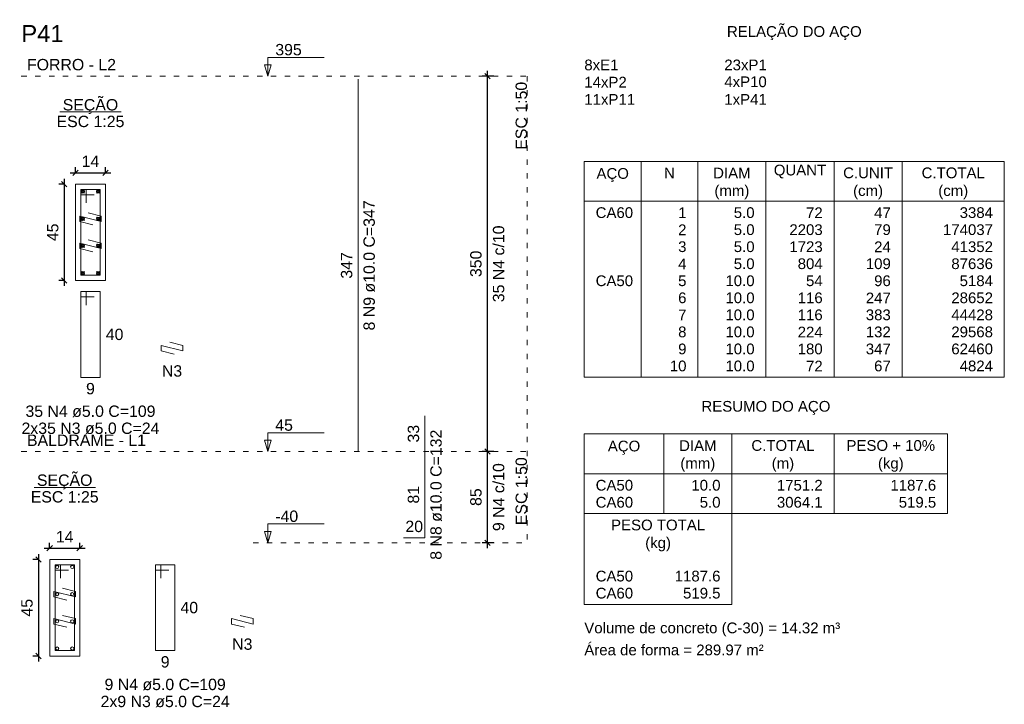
# Model space of a CAD drawing. Header units: millimetres. Extents: x 10906 to 25863, y 1966 to 4861.
# Tile 32 of 163: x 11065 to 11083, y 2896 to 2909. Entities that reach past the tile are written whole.
import ezdxf

# ---------------------------------------------------------------- set-up
doc = ezdxf.new("R2010")
doc.units = ezdxf.units.MM
doc.linetypes.add('DOT2', pattern=[3.175, 0, -3.175])
for name, color, linetype, lineweight in [('Descrição da armadura', 7, 'Continuous', 5), ('DT-Barras na forma', 40, 'Continuous', 5), ('DT-Barras no corte', 5, 'Continuous', 5), ('DT-Barras rebatidas', 40, 'Continuous', 5), ('DT-Cotas', 4, 'Continuous', 5), ('DT-Forma', 5, 'Continuous', 5), ('DT-Pontilhado', 7, 'DOT2', 5), ('DT-Relação do aço', 7, 'Continuous', 5), ('DT-Textos', 7, 'Continuous', 5), ('DT-Título', 7, 'Continuous', 20), ('Textos armaduras', 7, 'Continuous', 5)]:
    doc.layers.add(name, color=color, linetype=linetype, lineweight=lineweight)
doc.styles.add('Arial', font='arial.ttf')
doc.styles.get("Standard").update_dxf_attribs({"font": 'arial.ttf'})
doc.dimstyles.new('UM_25.000000', dxfattribs={"dimtxt": 0.18, "dimasz": 0.1, "dimexe": 0.1, "dimexo": 0.2, "dimgap": 0, "dimtad": 1, "dimtih": 1, "dimtoh": 1, "dimdec": 1, "dimlfac": 25, "dimzin": 0, "dimdsep": 46, "dimtxsty": 'Standard', "dimcen": 0.09, "dimdle": 0.1, "dimclrd": 256, "dimclre": 256, "dimclrt": 7, "dimadec": 1, "dimazin": 2, "dimtfac": 1, "dimtdec": 1, "dimtofl": 0, "dimtmove": 0, "dimatfit": 3, "dimfxl": 1, "dimtolj": 1, "dimarcsym": 0})
doc.dimstyles.new('UM_50.000000', dxfattribs={"dimtxt": 0.18, "dimasz": 0.2, "dimexe": 0.2, "dimexo": 0.5, "dimgap": 0, "dimtad": 1, "dimtih": 1, "dimtoh": 1, "dimlfac": 50, "dimzin": 0, "dimdsep": 46, "dimtxsty": 'Standard', "dimcen": 0.09, "dimdle": 0.2, "dimclrd": 256, "dimclre": 256, "dimclrt": 7, "dimazin": 0, "dimtfac": 1, "dimtofl": 0, "dimtmove": 0, "dimatfit": 3, "dimfxl": 1, "dimtolj": 1, "dimtzin": 0, "dimarcsym": 0})

# ---------------------------------------------------------------- blocks, each defined once
blk = doc.blocks.new('_Oblique')
at = {"color": 0, "linetype": 'ByBlock', "lineweight": -2}
blk.add_line((-0.5, -0.5), (0.5, 0.5), dxfattribs=at)
blk = doc.blocks.new('*D1420')
at = {"layer": 'Defpoints', "color": 0, "transparency": 16777216}
for p in [(11065.667, 2905.686), (11065.455, 2903.886), (11065.667, 2903.886)]:
    blk.add_point(p, dxfattribs=at)
at = {"layer": 'DT-Cotas', "lineweight": -2, "transparency": 16777216}
for p, q in [((11065.467, 2905.686), (11065.355, 2905.686)), ((11065.455, 2905.786), (11065.455, 2903.786)), ((11065.467, 2903.886), (11065.355, 2903.886))]:
    blk.add_line(p, q, dxfattribs=at)
at = {"layer": 'DT-Cotas', "lineweight": -2, "transparency": 16777216, "xscale": 0.1, "yscale": 0.1, "zscale": 0.1}
for p, rotation in [((11065.455, 2905.686), 90), ((11065.455, 2903.886), 270)]:
    blk.add_blockref('_Oblique', p, dxfattribs=dict(at, rotation=rotation))
at = {"layer": 'DT-Cotas', "color": 7, "transparency": 16777216, "insert": (11065.244, 2904.786), "char_height": 0.2118, "attachment_point": 5, "rotation": 90, "style": 'Arial'}
blk.add_mtext('\\A1;45', dxfattribs=at)
blk = doc.blocks.new('*D1421')
at = {"layer": 'Defpoints', "color": 0, "transparency": 16777216}
for p in [(11066.227, 2905.898), (11065.667, 2905.686), (11066.227, 2905.686)]:
    blk.add_point(p, dxfattribs=at)
at = {"layer": 'DT-Cotas', "lineweight": -2, "transparency": 16777216}
for p, q in [((11065.567, 2905.898), (11066.327, 2905.898)), ((11065.667, 2905.886), (11065.667, 2905.998)), ((11066.227, 2905.886), (11066.227, 2905.998))]:
    blk.add_line(p, q, dxfattribs=at)
at = {"layer": 'DT-Cotas', "lineweight": -2, "transparency": 16777216, "xscale": 0.1, "yscale": 0.1, "zscale": 0.1, "rotation": 180}
blk.add_blockref('_Oblique', (11065.667, 2905.898), dxfattribs=at)
at = {"layer": 'DT-Cotas', "lineweight": -2, "transparency": 16777216, "xscale": 0.1, "yscale": 0.1, "zscale": 0.1}
blk.add_blockref('_Oblique', (11066.227, 2905.898), dxfattribs=at)
at = {"layer": 'DT-Cotas', "color": 7, "transparency": 16777216, "insert": (11065.947, 2906.11), "char_height": 0.2118, "attachment_point": 5, "rotation": 0.0057, "style": 'Arial'}
blk.add_mtext('\\A1;14', dxfattribs=at)
blk = doc.blocks.new('*D1422')
at = {"layer": 'Defpoints', "color": 0, "transparency": 16777216}
for p in [(11073.353, 2907.698), (11073.671, 2907.698), (11073.671, 2900.698)]:
    blk.add_point(p, dxfattribs=at)
at = {"layer": 'DT-Cotas', "lineweight": -2, "transparency": 16777216}
for p, q in [((11073.471, 2907.698), (11073.253, 2907.698)), ((11073.353, 2900.598), (11073.353, 2907.798)), ((11073.471, 2900.698), (11073.253, 2900.698))]:
    blk.add_line(p, q, dxfattribs=at)
at = {"layer": 'DT-Cotas', "lineweight": -2, "transparency": 16777216, "xscale": 0.1, "yscale": 0.1, "zscale": 0.1}
for p, rotation in [((11073.353, 2907.698), 90), ((11073.353, 2900.698), 270)]:
    blk.add_blockref('_Oblique', p, dxfattribs=dict(at, rotation=rotation))
blk = doc.blocks.new('*D1423')
at = {"layer": 'Defpoints', "color": 0, "transparency": 16777216}
for p in [(11073.353, 2907.698), (11073.671, 2907.698), (11073.671, 2900.698)]:
    blk.add_point(p, dxfattribs=at)
at = {"layer": 'DT-Cotas', "lineweight": -2, "transparency": 16777216}
for p, q in [((11073.471, 2907.698), (11073.253, 2907.698)), ((11073.353, 2900.598), (11073.353, 2907.798)), ((11073.471, 2900.698), (11073.253, 2900.698))]:
    blk.add_line(p, q, dxfattribs=at)
at = {"layer": 'DT-Cotas', "lineweight": -2, "transparency": 16777216, "xscale": 0.1, "yscale": 0.1, "zscale": 0.1}
for p, rotation in [((11073.353, 2907.698), 90), ((11073.353, 2900.698), 270)]:
    blk.add_blockref('_Oblique', p, dxfattribs=dict(at, rotation=rotation))
blk = doc.blocks.new('*D1424')
at = {"layer": 'Defpoints', "color": 0, "transparency": 16777216}
for p in [(11065.186, 2898.686), (11064.975, 2896.886), (11065.186, 2896.886)]:
    blk.add_point(p, dxfattribs=at)
at = {"layer": 'DT-Cotas', "lineweight": -2, "transparency": 16777216}
for p, q in [((11064.986, 2898.686), (11064.875, 2898.686)), ((11064.975, 2898.786), (11064.975, 2896.786)), ((11064.986, 2896.886), (11064.875, 2896.886))]:
    blk.add_line(p, q, dxfattribs=at)
at = {"layer": 'DT-Cotas', "lineweight": -2, "transparency": 16777216, "xscale": 0.1, "yscale": 0.1, "zscale": 0.1}
for p, rotation in [((11064.975, 2898.686), 90), ((11064.975, 2896.886), 270)]:
    blk.add_blockref('_Oblique', p, dxfattribs=dict(at, rotation=rotation))
at = {"layer": 'DT-Cotas', "color": 7, "transparency": 16777216, "insert": (11064.763, 2897.786), "char_height": 0.2118, "attachment_point": 5, "rotation": 90, "style": 'Arial'}
blk.add_mtext('\\A1;45', dxfattribs=at)
blk = doc.blocks.new('*D1425')
at = {"layer": 'Defpoints', "color": 0, "transparency": 16777216}
for p in [(11065.746, 2898.898), (11065.186, 2898.686), (11065.746, 2898.686)]:
    blk.add_point(p, dxfattribs=at)
at = {"layer": 'DT-Cotas', "lineweight": -2, "transparency": 16777216}
for p, q in [((11065.086, 2898.898), (11065.846, 2898.898)), ((11065.186, 2898.886), (11065.186, 2898.998)), ((11065.746, 2898.886), (11065.746, 2898.998))]:
    blk.add_line(p, q, dxfattribs=at)
at = {"layer": 'DT-Cotas', "lineweight": -2, "transparency": 16777216, "xscale": 0.1, "yscale": 0.1, "zscale": 0.1, "rotation": 180}
blk.add_blockref('_Oblique', (11065.186, 2898.898), dxfattribs=at)
at = {"layer": 'DT-Cotas', "lineweight": -2, "transparency": 16777216, "xscale": 0.1, "yscale": 0.1, "zscale": 0.1}
blk.add_blockref('_Oblique', (11065.746, 2898.898), dxfattribs=at)
at = {"layer": 'DT-Cotas', "color": 7, "transparency": 16777216, "insert": (11065.466, 2899.11), "char_height": 0.2118, "attachment_point": 5, "rotation": 0.0057, "style": 'Arial'}
blk.add_mtext('\\A1;14', dxfattribs=at)
blk = doc.blocks.new('*D1428')
at = {"layer": 'Defpoints', "color": 0, "transparency": 16777216}
for p in [(11073.353, 2900.698), (11073.671, 2900.698), (11073.671, 2898.998)]:
    blk.add_point(p, dxfattribs=at)
at = {"layer": 'DT-Cotas', "lineweight": -2, "transparency": 16777216}
for p, q in [((11073.353, 2898.898), (11073.353, 2900.798)), ((11073.471, 2900.698), (11073.253, 2900.698)), ((11073.471, 2898.998), (11073.253, 2898.998))]:
    blk.add_line(p, q, dxfattribs=at)
at = {"layer": 'DT-Cotas', "lineweight": -2, "transparency": 16777216, "xscale": 0.1, "yscale": 0.1, "zscale": 0.1}
for p, rotation in [((11073.353, 2900.698), 90), ((11073.353, 2898.998), 270)]:
    blk.add_blockref('_Oblique', p, dxfattribs=dict(at, rotation=rotation))
blk = doc.blocks.new('*D1429')
at = {"layer": 'Defpoints', "color": 0, "transparency": 16777216}
for p in [(11073.353, 2900.698), (11073.671, 2900.698), (11073.671, 2898.998)]:
    blk.add_point(p, dxfattribs=at)
at = {"layer": 'DT-Cotas', "lineweight": -2, "transparency": 16777216}
for p, q in [((11073.353, 2898.898), (11073.353, 2900.798)), ((11073.471, 2900.698), (11073.253, 2900.698)), ((11073.471, 2898.998), (11073.253, 2898.998))]:
    blk.add_line(p, q, dxfattribs=at)
at = {"layer": 'DT-Cotas', "lineweight": -2, "transparency": 16777216, "xscale": 0.1, "yscale": 0.1, "zscale": 0.1}
for p, rotation in [((11073.353, 2900.698), 90), ((11073.353, 2898.998), 270)]:
    blk.add_blockref('_Oblique', p, dxfattribs=dict(at, rotation=rotation))

msp = doc.modelspace()

# ---------------------------------------------------------------- linework, layer by layer
at = {"layer": 'DT-Barras na forma'}
for points in [[(11065.86729, 2905.33598), (11065.86729, 2905.58598), (11065.76729, 2905.58598), (11065.76729, 2903.98598), (11066.12729, 2903.98598), (11066.12729, 2905.58598), (11065.76729, 2905.58598), (11065.76729, 2905.48598), (11066.01729, 2905.48598)], [(11065.90475, 2905.14994), (11066.14729, 2905.08931), (11066.14729, 2904.98931), (11065.74729, 2905.08931), (11065.74729, 2904.98931), (11065.98982, 2904.92867)], [(11065.90475, 2904.64328), (11066.14729, 2904.58264), (11066.14729, 2904.48264), (11065.74729, 2904.58264), (11065.74729, 2904.48264), (11065.98982, 2904.42201)], [(11065.38645, 2898.33598), (11065.38645, 2898.58598), (11065.28645, 2898.58598), (11065.28645, 2896.98598), (11065.64645, 2896.98598), (11065.64645, 2898.58598), (11065.28645, 2898.58598), (11065.28645, 2898.48598), (11065.53645, 2898.48598)], [(11065.42392, 2898.14994), (11065.66645, 2898.08931), (11065.66645, 2897.98931), (11065.26645, 2898.08931), (11065.26645, 2897.98931), (11065.50899, 2897.92867)], [(11065.42392, 2897.64328), (11065.66645, 2897.58264), (11065.66645, 2897.48264), (11065.26645, 2897.58264), (11065.26645, 2897.48264), (11065.50899, 2897.42201)]]:
    msp.add_lwpolyline(points, dxfattribs=at)
at = {"layer": 'DT-Barras no corte'}
for p, q in [((11065.77729, 2905.51598), (11065.83729, 2905.57598)), ((11065.77729, 2905.57598), (11065.83729, 2905.51598)), ((11066.05729, 2905.51598), (11066.11729, 2905.57598)), ((11066.05729, 2905.57598), (11066.11729, 2905.51598)), ((11065.77729, 2905.00931), (11065.83729, 2905.06931)), ((11065.77729, 2905.06931), (11065.83729, 2905.00931)), ((11066.05729, 2905.00931), (11066.11729, 2905.06931)), ((11066.05729, 2905.06931), (11066.11729, 2905.00931)), ((11065.77729, 2904.50264), (11065.83729, 2904.56264)), ((11065.77729, 2904.56264), (11065.83729, 2904.50264)), ((11066.05729, 2904.50264), (11066.11729, 2904.56264)), ((11066.05729, 2904.56264), (11066.11729, 2904.50264)), ((11065.77729, 2903.99598), (11065.83729, 2904.05598)), ((11065.77729, 2904.05598), (11065.83729, 2903.99598)), ((11066.05729, 2903.99598), (11066.11729, 2904.05598)), ((11066.05729, 2904.05598), (11066.11729, 2903.99598))]:
    msp.add_line(p, q, dxfattribs=at)
for centre in [(11065.80729, 2905.54598), (11066.08729, 2905.54598), (11065.80729, 2905.03931), (11066.08729, 2905.03931), (11065.80729, 2904.53264), (11066.08729, 2904.53264), (11065.80729, 2904.02598), (11066.08729, 2904.02598), (11065.32645, 2898.54598), (11065.60645, 2898.54598), (11065.32645, 2898.03931), (11065.60645, 2898.03931), (11065.32645, 2897.53264), (11065.60645, 2897.53264), (11065.32645, 2897.02598), (11065.60645, 2897.02598)]:
    msp.add_circle(centre, 0.03, dxfattribs=at)
at = {"layer": 'DT-Barras rebatidas'}
for p, q in [((11070.94121, 2900.69808), (11070.94121, 2907.64008)), ((11065.86729, 2903.68008), (11065.76729, 2903.68008)), ((11065.76729, 2903.68008), (11065.76729, 2902.08008)), ((11066.12729, 2903.68008), (11065.76729, 2903.68008)), ((11065.76729, 2903.68008), (11065.76729, 2903.58008)), ((11065.86729, 2903.43008), (11065.86729, 2903.68008)), ((11066.12729, 2902.08008), (11066.12729, 2903.68008)), ((11065.76729, 2903.58008), (11066.01729, 2903.58008)), ((11067.42683, 2902.73738), (11067.66936, 2902.67674)), ((11067.66936, 2902.57674), (11067.26936, 2902.67674)), ((11067.26936, 2902.67674), (11067.26936, 2902.57674)), ((11067.26936, 2902.57674), (11067.5119, 2902.51611)), ((11067.66936, 2902.67674), (11067.66936, 2902.57674)), ((11065.76729, 2902.08008), (11066.12729, 2902.08008)), ((11072.18841, 2900.69808), (11072.18841, 2901.36522)), ((11072.18841, 2899.08808), (11072.18841, 2900.69808)), ((11071.78841, 2899.08808), (11072.18841, 2899.08808)), ((11067.26089, 2898.58598), (11067.16089, 2898.58598)), ((11067.16089, 2898.58598), (11067.16089, 2896.98598)), ((11067.52089, 2898.58598), (11067.16089, 2898.58598)), ((11067.16089, 2898.58598), (11067.16089, 2898.48598)), ((11067.26089, 2898.33598), (11067.26089, 2898.58598)), ((11067.52089, 2896.98598), (11067.52089, 2898.58598)), ((11067.16089, 2898.48598), (11067.41089, 2898.48598)), ((11068.98047, 2897.48264), (11068.58047, 2897.58264)), ((11068.58047, 2897.58264), (11068.58047, 2897.48264)), ((11068.73794, 2897.64328), (11068.98047, 2897.58264)), ((11068.98047, 2897.58264), (11068.98047, 2897.48264)), ((11068.58047, 2897.48264), (11068.82301, 2897.42201)), ((11067.16089, 2896.98598), (11067.52089, 2896.98598))]:
    msp.add_line(p, q, dxfattribs=at)
at = {"layer": 'DT-Forma'}
for points in [[(11065.66729, 2903.88598), (11066.22729, 2903.88598), (11066.22729, 2905.68598), (11065.66729, 2905.68598), (11065.66729, 2903.88598)], [(11065.18645, 2896.88598), (11065.74645, 2896.88598), (11065.74645, 2898.68598), (11065.18645, 2898.68598), (11065.18645, 2896.88598)]]:
    msp.add_lwpolyline(points, close=True, dxfattribs=at)
at = {"layer": 'DT-Pontilhado', "ltscale": 0.05}
for p, q in [((11064.65695, 2907.69808), (11074.09461, 2907.69808)), ((11074.09461, 2907.69808), (11074.09461, 2898.99808)), ((11064.65695, 2900.69808), (11074.09461, 2900.69808)), ((11068.98047, 2898.99808), (11074.09461, 2898.99808))]:
    msp.add_line(p, q, dxfattribs=at)
at = {"layer": 'DT-Relação do aço', "linetype": 'Continuous'}
for p, q in [((11075.16177, 2906.10958), (11082.99837, 2906.10958)), ((11075.16177, 2906.10958), (11075.16177, 2902.08538)), ((11076.22077, 2906.10958), (11076.22077, 2902.08538)), ((11077.27977, 2906.10958), (11077.27977, 2902.08538)), ((11078.55057, 2906.10958), (11078.55057, 2902.08538)), ((11079.82137, 2906.10958), (11079.82137, 2902.08538)), ((11081.09217, 2906.10958), (11081.09217, 2902.08538)), ((11082.99837, 2906.10958), (11082.99837, 2902.08538)), ((11075.16177, 2905.36828), (11082.99837, 2905.36828)), ((11075.16177, 2902.08538), (11082.99837, 2902.08538)), ((11075.16177, 2901.02638), (11075.16177, 2899.54378)), ((11075.16177, 2901.02638), (11081.93937, 2901.02638)), ((11076.64437, 2901.02638), (11076.64437, 2899.54378)), ((11077.91517, 2901.02638), (11077.91517, 2899.54378)), ((11079.82137, 2901.02638), (11079.82137, 2899.54378)), ((11081.93937, 2901.02638), (11081.93937, 2899.54378)), ((11075.16177, 2900.28508), (11081.93937, 2900.28508)), ((11075.16177, 2899.54378), (11081.93937, 2899.54378)), ((11075.16177, 2899.54378), (11075.16177, 2897.84938)), ((11077.91517, 2897.84938), (11077.91517, 2899.54378)), ((11075.16177, 2897.84938), (11077.91517, 2897.84938))]:
    msp.add_line(p, q, dxfattribs=at)
at = {"layer": 'DT-Textos'}
for p, q in [((11065.37507, 2907.03091), (11066.5195, 2907.03091)), ((11064.89424, 2900.03091), (11066.03866, 2900.03091))]:
    msp.add_line(p, q, dxfattribs=at)
for points in [[(11069.25581, 2907.69808), (11069.31935, 2907.90988), (11069.19227, 2907.90988), (11069.25581, 2907.69808), (11069.25581, 2908.04808), (11070.30581, 2908.04808)], [(11069.25581, 2900.69808), (11069.31935, 2900.90988), (11069.19227, 2900.90988), (11069.25581, 2900.69808), (11069.25581, 2901.04808), (11070.30581, 2901.04808)], [(11069.25581, 2898.99808), (11069.31935, 2899.20988), (11069.19227, 2899.20988), (11069.25581, 2898.99808), (11069.25581, 2899.34808), (11070.30581, 2899.34808)]]:
    msp.add_lwpolyline(points, dxfattribs=at)

# ---------------------------------------------------------------- texts
at = {"layer": 'Descrição da armadura', "linetype": 'Continuous', "char_height": 0.2118, "attachment_point": 8, "rotation": 90, "line_spacing_factor": 0.798, "style": 'Arial'}
for s, insert, width in [('8 N9 ø10.0 C=347', (11071.25891, 2904.16908), 4.8647001), ('35 N4 c/10', (11073.67101, 2904.19808), 2.8693417), ('8 N8 ø10.0 C=132', (11072.50611, 2899.89308), 4.8647001), ('9 N4 c/10', (11073.67101, 2899.84808), 2.5393891)]:
    msp.add_mtext(s, dxfattribs=dict(at, insert=insert, width=width))
at = {"layer": 'Descrição da armadura', "linetype": 'Continuous', "char_height": 0.2118, "attachment_point": 8, "line_spacing_factor": 0.798, "style": 'Arial'}
for s, insert, width in [('N3', (11067.46936, 2902.09251), 0.7583984), ('35 N4 ø5.0 C=109', (11065.94729, 2901.33878), 4.8647001), ('2x35 N3 ø5.0 C=24', (11065.94729, 2901.02108), 5.1878792), ('N3', (11068.78047, 2896.99841), 0.7583984), ('9 N4 ø5.0 C=109', (11067.34089, 2896.24468), 4.5347476), ('2x9 N3 ø5.0 C=24', (11067.34089, 2895.92698), 4.8562299)]:
    msp.add_mtext(s, dxfattribs=dict(at, insert=insert, width=width))
at = {"layer": 'DT-Cotas', "color": 7, "linetype": 'Continuous', "char_height": 0.2118, "attachment_point": 8, "rotation": 90, "line_spacing_factor": 0.798, "style": 'Arial'}
for s, insert, width in [('350', (11073.24741, 2904.19808), 0.9898577), ('85', (11073.24741, 2899.84808), 0.6599051)]:
    msp.add_mtext(s, dxfattribs=dict(at, insert=insert, width=width))
at = {"layer": 'DT-Relação do aço', "linetype": 'Continuous', "char_height": 0.2, "line_spacing_factor": 0.798, "style": 'Arial'}
for s, insert, width, attachment_point in [('RELAÇÃO DO AÇO', (11079.08038, 2908.36918), 5.3406545, 8), ('8xE1', (11075.16177, 2907.80398), 2.2097262, 7), ('23xP1', (11077.77397, 2907.80398), 2.5396788, 7), ('14xP2', (11075.16177, 2907.48613), 2.5396788, 7), ('4xP10', (11077.77397, 2907.49018), 2.5396788, 7), ('11xP11', (11075.16177, 2907.16463), 2.8696314, 7), ('1xP41', (11077.77397, 2907.16463), 1.9130876, 7), ('N', (11076.75027, 2905.79188), 0.4284459, 8), ('DIAM', (11077.91517, 2905.79188), 1.4831933, 8), ('QUANT', (11079.18597, 2905.79188), 2.0764706, 8), ('C.UNIT', (11080.45677, 2905.79188), 1.9773979, 8), ('C.TOTAL', (11082.04527, 2905.79188), 2.5052061, 8), ('AÇO', (11075.69137, 2905.72218), 1.2856273, 8), ('(mm)', (11077.91537, 2905.40418), 1.3835412, 8), ('(cm)', (11080.45637, 2905.40418), 1.1859752, 8), ('(cm)', (11082.04537, 2905.40418), 1.1859752, 8), ('RESUMO DO AÇO', (11078.55037, 2901.38018), 5.1091953, 8), ('AÇO', (11075.90337, 2900.63918), 1.2856273, 8), ('DIAM', (11077.27977, 2900.70868), 1.4831933, 8), ('C.TOTAL', (11078.86827, 2900.70868), 2.5052061, 8), ('PESO + 10%', (11080.88037, 2900.70868), 3.5121553, 8), ('(mm)', (11077.27937, 2900.32118), 1.3835412, 8), ('(m)', (11078.86837, 2900.32118), 0.8893366, 8), ('(kg)', (11080.88037, 2900.32118), 1.0217232, 8), ('CA50', (11075.37357, 2899.96738), 1.4840623, 7), ('10.0', (11077.70337, 2899.96738), 1.1546891, 9), ('1751.2', (11079.60957, 2899.96738), 1.8145943, 9), ('1187.6', (11081.72757, 2899.96738), 1.8145943, 9), ('CA60', (11075.37357, 2899.64968), 1.4840623, 7), ('5.0', (11077.70337, 2899.64968), 0.8247366, 9), ('3064.1', (11079.60957, 2899.64968), 1.8145943, 9), ('519.5', (11081.72757, 2899.64968), 1.4846417, 9), ('PESO TOTAL', (11076.53847, 2899.22608), 3.7253644, 8), ('(kg)', (11076.53837, 2898.83818), 1.0217232, 8), ('CA50', (11075.37357, 2898.27298), 1.4840623, 7), ('1187.6', (11077.70337, 2898.27298), 1.8145943, 9), ('CA60', (11075.37357, 2897.95528), 1.4840623, 7), ('519.5', (11077.70337, 2897.95528), 1.4846417, 9), ('Volume de concreto (C-30) = 14.32 m³', (11075.16137, 2897.25018), 10.1398856, 7), ('Área de forma = 289.97 m²', (11075.16177, 2896.89628), 7.1065815, 7)]:
    msp.add_mtext(s, dxfattribs=dict(at, insert=insert, width=width, attachment_point=attachment_point))
at = {"layer": 'DT-Relação do aço', "color": 7, "linetype": 'Continuous', "char_height": 0.2, "line_spacing_factor": 0.798, "style": 'Arial'}
for s, insert, width, attachment_point in [('CA60', (11075.37357, 2905.05058), 1.4840623, 7), ('1', (11077.06797, 2905.05058), 0.3299526, 9), ('5.0', (11078.33877, 2905.05058), 0.8247366, 9), ('72', (11079.60957, 2905.05058), 0.6599051, 9), ('47', (11080.88037, 2905.05058), 0.6599051, 9), ('3384', (11082.78657, 2905.05058), 1.3198103, 9), ('2', (11077.06797, 2904.73288), 0.3299526, 9), ('5.0', (11078.33877, 2904.73288), 0.8247366, 9), ('2203', (11079.60957, 2904.73288), 1.3198103, 9), ('79', (11080.88037, 2904.73288), 0.6599051, 9), ('174037', (11082.78657, 2904.73288), 1.9797154, 9), ('3', (11077.06797, 2904.41518), 0.3299526, 9), ('5.0', (11078.33877, 2904.41518), 0.8247366, 9), ('1723', (11079.60957, 2904.41518), 1.3198103, 9), ('24', (11080.88037, 2904.41518), 0.6599051, 9), ('41352', (11082.78657, 2904.41518), 1.6497628, 9), ('4', (11077.06797, 2904.09748), 0.3299526, 9), ('5.0', (11078.33877, 2904.09748), 0.8247366, 9), ('804', (11079.60957, 2904.09748), 0.9898577, 9), ('109', (11080.88037, 2904.09748), 0.9898577, 9), ('87636', (11082.78657, 2904.09748), 1.6497628, 9), ('CA50', (11075.37357, 2903.77978), 1.4840623, 7), ('5', (11077.06797, 2903.77978), 0.3299526, 9), ('10.0', (11078.33877, 2903.77978), 1.1546891, 9), ('54', (11079.60957, 2903.77978), 0.6599051, 9), ('96', (11080.88037, 2903.77978), 0.6599051, 9), ('5184', (11082.78657, 2903.77978), 1.3198103, 9), ('6', (11077.06797, 2903.46208), 0.3299526, 9), ('10.0', (11078.33877, 2903.46208), 1.1546891, 9), ('116', (11079.60957, 2903.46208), 0.9898577, 9), ('247', (11080.88037, 2903.46208), 0.9898577, 9), ('28652', (11082.78657, 2903.46208), 1.6497628, 9), ('7', (11077.06797, 2903.14438), 0.3299526, 9), ('10.0', (11078.33877, 2903.14438), 1.1546891, 9), ('116', (11079.60957, 2903.14438), 0.9898577, 9), ('383', (11080.88037, 2903.14438), 0.9898577, 9), ('44428', (11082.78657, 2903.14438), 1.6497628, 9), ('8', (11077.06797, 2902.82668), 0.3299526, 9), ('10.0', (11078.33877, 2902.82668), 1.1546891, 9), ('224', (11079.60957, 2902.82668), 0.9898577, 9), ('132', (11080.88037, 2902.82668), 0.9898577, 9), ('29568', (11082.78657, 2902.82668), 1.6497628, 9), ('9', (11077.06797, 2902.50898), 0.3299526, 9), ('10.0', (11078.33877, 2902.50898), 1.1546891, 9), ('180', (11079.60957, 2902.50898), 0.9898577, 9), ('347', (11080.88037, 2902.50898), 0.9898577, 9), ('62460', (11082.78657, 2902.50898), 1.6497628, 9), ('10', (11077.06797, 2902.19128), 0.6599051, 9), ('10.0', (11078.33877, 2902.19128), 1.1546891, 9), ('72', (11079.60957, 2902.19128), 0.6599051, 9), ('67', (11080.88037, 2902.19128), 0.6599051, 9), ('4824', (11082.78657, 2902.19128), 1.3198103, 9)]:
    msp.add_mtext(s, dxfattribs=dict(at, insert=insert, width=width, attachment_point=attachment_point))
at = {"layer": 'DT-Textos', "char_height": 0.2118, "attachment_point": 7, "line_spacing_factor": 0.798, "style": 'Arial'}
for s, insert, width in [('395', (11069.39581, 2908.08308), 0.9949477), ('45', (11069.39581, 2901.08308), 0.6632985), ('-40', (11069.39581, 2899.38308), 0.8618804)]:
    msp.add_mtext(s, dxfattribs=dict(at, insert=insert, width=width))
at = {"layer": 'DT-Textos', "linetype": 'Continuous', "char_height": 0.2118, "line_spacing_factor": 0.798, "style": 'Arial'}
for s, insert, width, attachment_point in [('FORRO - L2', (11064.76285, 2907.80398), 3.3464834, 7), ('SEÇÃO', (11065.94715, 2906.99318), 2.0877305, 8), ('ESC 1:25', (11065.94729, 2906.74498), 2.552447, 8), ('BALDRAME - L1', (11064.76285, 2900.80398), 4.4739161, 7), ('SEÇÃO', (11065.46615, 2899.99318), 2.0877305, 8), ('ESC 1:25', (11065.46645, 2899.74498), 2.552447, 8)]:
    msp.add_mtext(s, dxfattribs=dict(at, insert=insert, width=width, attachment_point=attachment_point))
at = {"layer": 'DT-Textos', "linetype": 'Continuous', "char_height": 0.2118, "width": 2.552447, "attachment_point": 9, "rotation": 90, "line_spacing_factor": 0.798, "style": 'Arial'}
for insert in [(11074.09461, 2907.59218), (11074.09461, 2900.59218)]:
    msp.add_mtext('ESC 1:50', dxfattribs=dict(at, insert=insert))
at = {"layer": 'DT-Título', "linetype": 'Continuous', "insert": (11064.65695, 2908.33348), "char_height": 0.3177, "width": 1.5915669, "attachment_point": 7, "line_spacing_factor": 0.798, "style": 'Arial'}
msp.add_mtext('P41', dxfattribs=at)
at = {"layer": 'Textos armaduras', "linetype": 'Continuous', "char_height": 0.2118, "attachment_point": 7, "rotation": 90, "line_spacing_factor": 0.798, "style": 'Arial'}
for s, insert, width in [('347', (11070.83531, 2903.92161), 0.9898577), ('33', (11072.08251, 2900.86667), 0.6599051), ('81', (11072.08251, 2899.7281), 0.6599051)]:
    msp.add_mtext(s, dxfattribs=dict(at, insert=insert, width=width))
at = {"layer": 'Textos armaduras', "linetype": 'Continuous', "char_height": 0.2118, "attachment_point": 7, "line_spacing_factor": 0.798, "style": 'Arial'}
for s, insert, width in [('40', (11066.23319, 2902.77418), 0.6599051), ('9', (11065.8648, 2901.76238), 0.3299526), ('20', (11071.82344, 2899.19398), 0.6599051), ('40', (11067.62679, 2897.68008), 0.6599051), ('9', (11067.2584, 2896.66828), 0.3299526)]:
    msp.add_mtext(s, dxfattribs=dict(at, insert=insert, width=width))

# ---------------------------------------------------------------- dimensions: what is measured, and where the dimension line sits
at = {"layer": 'DT-Cotas'}
for base, p1, p2, picture, middle in [((11073.35331, 2907.69808), (11073.67101, 2900.69808), (11073.67101, 2907.69808), '*D1422', (11073.14151, 2904.19808)), ((11073.35331, 2907.69808), (11073.67101, 2900.69808), (11073.67101, 2907.69808), '*D1423', (11073.14151, 2904.19808)), ((11073.35331, 2900.69808), (11073.67101, 2898.99808), (11073.67101, 2900.69808), '*D1428', (11073.14151, 2899.84808)), ((11073.35331, 2900.69808), (11073.67101, 2898.99808), (11073.67101, 2900.69808), '*D1429', (11073.14151, 2899.84808))]:
    dim = msp.add_linear_dim(base=base, p1=p1, p2=p2, angle=90, text=' ', dimstyle='UM_50.000000', override={"dimtxt": 0.2118, "dimasz": 0.1, "dimexe": 0.1, "dimexo": 0.2, "dimtad": 1, "dimtih": 0, "dimtoh": 0, "dimdec": 1, "dimlfac": 50, "dimzin": 8, "dimtxsty": 'Arial', "dimblk": 'Oblique', "dimblk1": 'Oblique', "dimblk2": 'Oblique', "dimsah": 1, "dimdle": 0.1, "dimse1": 0, "dimse2": 0, "dimclrt": 7, "dimadec": 1, "dimazin": 3, "dimtmove": 2, "dimldrblk": 'Oblique'}, dxfattribs=at)
    dim.commit()
    dim.dimension.update_dxf_attribs({"geometry": picture, "text_midpoint": middle, "dimtype": 160, "text_rotation": 90})
for base, p1, p2, picture, middle in [((11066.22729, 2905.89778), (11065.66729, 2905.68598), (11066.22729, 2905.68598), '*D1421', (11065.94729, 2906.10958)), ((11065.74645, 2898.89778), (11065.18645, 2898.68598), (11065.74645, 2898.68598), '*D1425', (11065.46645, 2899.10958))]:
    dim = msp.add_linear_dim(base=base, p1=p1, p2=p2, dimstyle='UM_25.000000', override={"dimtxt": 0.2118, "dimasz": 0.1, "dimexe": 0.1, "dimexo": 0.2, "dimtad": 1, "dimtih": 0, "dimtoh": 0, "dimdec": 1, "dimlfac": 25, "dimzin": 8, "dimtxsty": 'Arial', "dimblk": 'Oblique', "dimblk1": 'Oblique', "dimblk2": 'Oblique', "dimsah": 1, "dimdle": 0.1, "dimse1": 0, "dimse2": 0, "dimclrt": 7, "dimadec": 1, "dimazin": 3, "dimtmove": 2, "dimldrblk": 'Oblique'}, dxfattribs=at)
    dim.commit()
    dim.dimension.update_dxf_attribs({"geometry": picture, "text_midpoint": middle, "dimtype": 160, "text_rotation": 0.00573})
for base, p1, p2, picture, middle in [((11065.45549, 2903.88598), (11065.66729, 2905.68598), (11065.66729, 2903.88598), '*D1420', (11065.24369, 2904.78598)), ((11064.97465, 2896.88598), (11065.18645, 2898.68598), (11065.18645, 2896.88598), '*D1424', (11064.76285, 2897.78598))]:
    dim = msp.add_linear_dim(base=base, p1=p1, p2=p2, angle=90, dimstyle='UM_25.000000', override={"dimtxt": 0.2118, "dimasz": 0.1, "dimexe": 0.1, "dimexo": 0.2, "dimtad": 1, "dimtih": 0, "dimtoh": 0, "dimdec": 1, "dimlfac": 25, "dimzin": 8, "dimtxsty": 'Arial', "dimblk": 'Oblique', "dimblk1": 'Oblique', "dimblk2": 'Oblique', "dimsah": 1, "dimdle": 0.1, "dimse1": 0, "dimse2": 0, "dimclrt": 7, "dimadec": 1, "dimazin": 3, "dimtmove": 2, "dimldrblk": 'Oblique'}, dxfattribs=at)
    dim.commit()
    dim.dimension.update_dxf_attribs({"geometry": picture, "text_midpoint": middle, "dimtype": 160, "text_rotation": 90})

doc.saveas('drawing.dxf')
